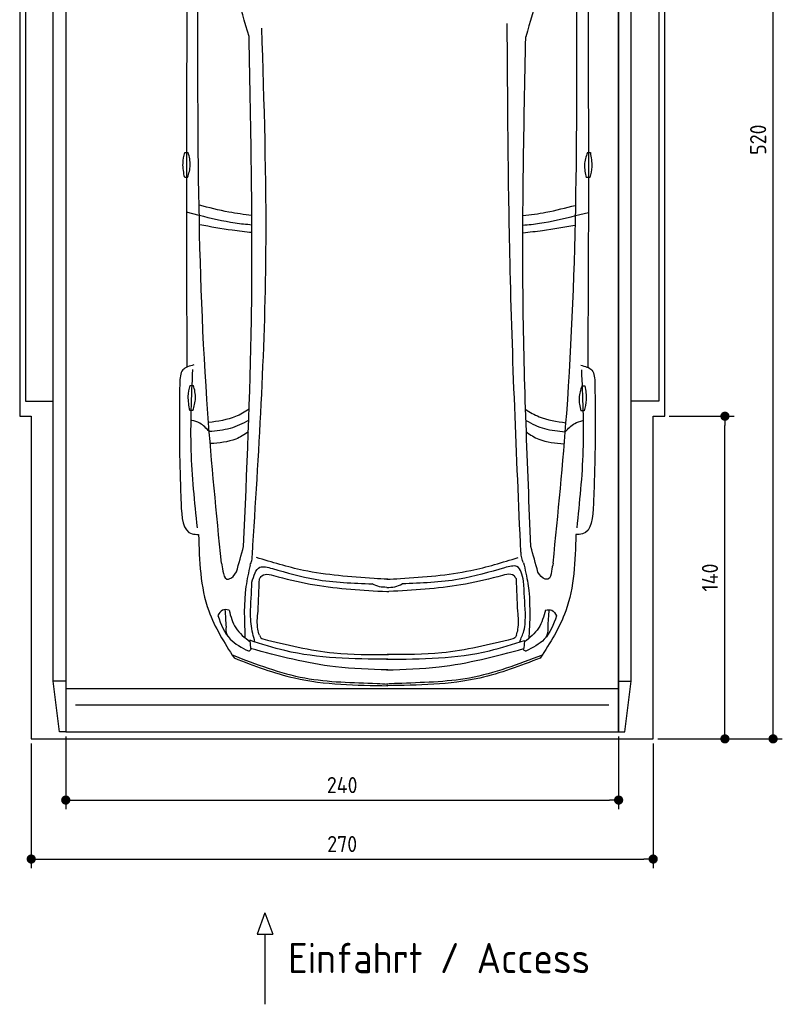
# Model space of a CAD drawing. Header units: millimetres. Extents: x -20 to 3311, y -1152 to 5573.
# Tile 1 of 2: x 0 to 3311, y -1152 to 3121. Entities that reach past the tile are written whole.
import ezdxf

# ---------------------------------------------------------------- set-up
doc = ezdxf.new("R2010")
doc.units = ezdxf.units.MM
for name, color, linetype in [('4', 3, 'Continuous'), ('5', 3, 'Continuous'), ('Car', 10, 'Continuous')]:
    doc.layers.add(name, color=color, linetype=linetype)
doc.styles.get("Standard").update_dxf_attribs({"font": 'ISOCP.SHX'})
doc.dimstyles.new('GEN-ISO', dxfattribs={"dimscale": 20, "dimtxt": 3.5, "dimasz": 2, "dimexe": 2, "dimexo": 1, "dimgap": 1.5, "dimtad": 1, "dimdec": 1, "dimdsep": 46, "dimtxsty": 'Standard', "dimblk": 'PUNKT', "dimcen": 2, "dimclrd": 256, "dimclre": 256, "dimclrt": 2, "dimadec": 0, "dimazin": 0, "dimtp": 0.1, "dimtm": 0.1, "dimtfac": 0.71, "dimtdec": 1, "dimtmove": 2, "dimatfit": 3, "dimldrblk": 'PUNKT', "dimfxl": 0, "dimtolj": 1, "dimarcsym": 0})

# ---------------------------------------------------------------- blocks, each defined once
blk = doc.blocks.new('PUNKT')
at = {"layer": '4', "color": 0, "linetype": 'ByBlock'}
blk.add_line((-0.5, 0), (-1, 0), dxfattribs=at)
at = {"layer": '4', "color": 0, "linetype": 'ByBlock', "const_width": 0.5}
blk.add_lwpolyline([(-0.25, 0, 1), (0.25, 0, 1)], format="xyb", close=True, dxfattribs=at)
blk = doc.blocks.new('*D5')
at = {"layer": '5', "lineweight": -2}
for p, q in [((2820, 5200), (3310.6, 5200)), ((3270.6, 40), (3270.6, 5160)), ((2770, 0), (3310.6, 0))]:
    blk.add_line(p, q, dxfattribs=at)
at = {"layer": 'DEFPOINTS', "color": 0}
for p in [(2800, 5200), (3270.6, 5200), (2750, 0)]:
    blk.add_point(p, dxfattribs=at)
at = {"layer": '5', "lineweight": -2, "xscale": 40, "yscale": 40, "zscale": 40}
for p, rotation in [((3270.6, 5200), 90), ((3270.6, 0), 270)]:
    blk.add_blockref('PUNKT', p, dxfattribs=dict(at, rotation=rotation))
at = {"layer": '5', "color": 2, "insert": (3205.6, 2600), "char_height": 70, "attachment_point": 5, "rotation": 90}
blk.add_mtext('\\A1;520', dxfattribs=at)
blk = doc.blocks.new('*D6')
at = {"layer": '5', "lineweight": -2}
for p, q in [((2820, 1400), (3101.5, 1400)), ((3061.5, 40), (3061.5, 1360)), ((2770, 0), (3101.5, 0))]:
    blk.add_line(p, q, dxfattribs=at)
at = {"layer": 'DEFPOINTS', "color": 0}
for p in [(2800, 1400), (3061.5, 1400), (2750, 0)]:
    blk.add_point(p, dxfattribs=at)
at = {"layer": '5', "lineweight": -2, "xscale": 40, "yscale": 40, "zscale": 40}
for p, rotation in [((3061.5, 1400), 90), ((3061.5, 0), 270)]:
    blk.add_blockref('PUNKT', p, dxfattribs=dict(at, rotation=rotation))
at = {"layer": '5', "color": 2, "insert": (2996.5, 700), "char_height": 70, "attachment_point": 5, "rotation": 90}
blk.add_mtext('\\A1;140', dxfattribs=at)
blk = doc.blocks.new('*D7')
at = {"layer": '5', "lineweight": -2}
for p, q in [((50, -20), (50, -561.3)), ((2750, -20), (2750, -561.3)), ((90, -521.3), (2710, -521.3))]:
    blk.add_line(p, q, dxfattribs=at)
at = {"layer": 'DEFPOINTS', "color": 0}
for p in [(50, 0), (2750, 0), (2750, -521.3)]:
    blk.add_point(p, dxfattribs=at)
at = {"layer": '5', "lineweight": -2, "xscale": 40, "yscale": 40, "zscale": 40, "rotation": 180}
blk.add_blockref('PUNKT', (50, -521.3), dxfattribs=at)
at = {"layer": '5', "lineweight": -2, "xscale": 40, "yscale": 40, "zscale": 40}
blk.add_blockref('PUNKT', (2750, -521.3), dxfattribs=at)
at = {"layer": '5', "color": 2, "insert": (1400, -456.3), "char_height": 70, "attachment_point": 5}
blk.add_mtext('270', dxfattribs=at)
blk = doc.blocks.new('*D8')
at = {"layer": '5', "lineweight": -2}
for p, q in [((200, 10), (200, -305.5)), ((2600, 10), (2600, -305.5)), ((240, -265.5), (2560, -265.5))]:
    blk.add_line(p, q, dxfattribs=at)
at = {"layer": 'DEFPOINTS', "color": 0}
for p in [(200, 30), (2600, 30), (2600, -265.5)]:
    blk.add_point(p, dxfattribs=at)
at = {"layer": '5', "lineweight": -2, "xscale": 40, "yscale": 40, "zscale": 40, "rotation": 180}
blk.add_blockref('PUNKT', (200, -265.5), dxfattribs=at)
at = {"layer": '5', "lineweight": -2, "xscale": 40, "yscale": 40, "zscale": 40}
blk.add_blockref('PUNKT', (2600, -265.5), dxfattribs=at)
at = {"layer": '5', "color": 2, "insert": (1400, -200.5), "char_height": 70, "attachment_point": 5}
blk.add_mtext('240', dxfattribs=at)

msp = doc.modelspace()

# ---------------------------------------------------------------- linework, layer by layer
for p, q in [((172.5, 30), (145, 250)), ((200, 250), (145, 250)), ((200, 218), (2600, 218)), ((2600, 250), (2655, 250)), ((2627.5, 30), (2655, 250)), ((1064.92, -754.39), (1030.42, -847.09)), ((1064.92, -754.39), (1099.43, -847.09)), ((1030.42, -847.09), (1099.43, -847.09)), ((1064.92, -847.09), (1064.92, -1151.72))]:
    msp.add_line(p, q)
msp.add_lwpolyline([(2800, 3300), (2750, 3300), (2750, 5200), (50, 5200), (50, 3300), (0, 3300), (0, 1400), (50, 1400), (50, 0), (2750, 0), (2750, 1400), (2800, 1400)], close=True)
for points in [[(145, 5110), (200, 5110), (200, 30), (172.5, 30)], [(145, 250), (145, 5110)], [(200, 30), (2600, 30), (2600, 5110)], [(200, 5110), (200, 30)], [(2655, 5110), (2600, 5110), (2600, 30), (2627.5, 30)], [(2655, 250), (2655, 5110)], [(145, 3265), (25, 3265), (25, 1465), (145, 1465)], [(2655, 3265), (2775, 3265), (2775, 1465), (2655, 1465)], [(2557.98, 146.19), (1450, 146.19), (242.02, 146.19)]]:
    msp.add_lwpolyline(points)
at = {"layer": 'Car'}
for p, q in [((779.43, 2271.11), (723.65, 2285.09)), ((2412.89, 2270.41), (2468.68, 2284.35)), ((999.28, 427.88), (1002.44, 392.16)), ((2191.48, 427.38), (2188.29, 391.66))]:
    msp.add_line(p, q, dxfattribs=at)
for points in [[(716.82, 2544.49), (731.8, 2544.49)], [(2464.34, 2544.02), (2477.28, 2543.78)], [(729.17, 2435.93), (716.24, 2435.93)], [(2474.64, 2435.25), (2459.67, 2435.53)], [(739.72, 1533.54), (754.7, 1533.54)], [(2440.56, 1532.35), (2453.49, 1532.11)], [(752.08, 1424.98), (739.14, 1424.98)], [(2450.86, 1423.58), (2435.88, 1423.86)]]:
    msp.add_lwpolyline(points, dxfattribs=at)
for centre, start, end in [((-4962.81, 1344.51), 15.945352, 19.596216), ((8154.34, 1338.94), 160.355167, 164.006031)]:
    msp.add_arc(centre, 6197.21, start, end, dxfattribs=at)
for points, knots in [([(726.59, 3308.6), (724.78, 2963.88), (722.45, 2396.29), (724.76, 1828.7), (725.97, 1612.91)], [30.2317921, 30.2317921, 30.2317921, 30.2317921, 135.7738464, 200.5104278, 200.5104278, 200.5104278, 200.5104278]), ([(2466.61, 3308.59), (2468.14, 2958.9), (2469.97, 2393.43), (2467.19, 1827.96), (2465.79, 1612.17)], [30.8675023, 30.8675023, 30.8675023, 30.8675023, 135.7738464, 200.5104278, 200.5104278, 200.5104278, 200.5104278]), ([(1007.67, 2271.13), (974.38, 2275.03), (897.13, 2285.61), (821.51, 2305.14), (780.64, 2315.17)], [6.4329915, 6.4329915, 6.4329915, 6.4329915, 16.5424251, 29.8301072, 29.8301072, 29.8301072, 29.8301072]), ([(2184.87, 2270.66), (2218.09, 2274.52), (2295.28, 2285.03), (2370.84, 2304.49), (2411.75, 2315.02)], [6.4540006, 6.4540006, 6.4540006, 6.4540006, 16.5424251, 29.8301072, 29.8301072, 29.8301072, 29.8301072]), ([(1008.09, 2229.69), (983.78, 2231.65), (906.66, 2239.52), (831.18, 2258.26), (779.43, 2271.11)], [6.5564591, 6.5564591, 6.5564591, 6.5564591, 13.8699149, 29.8274463, 29.8274463, 29.8274463, 29.8274463]), ([(2184.44, 2229.21), (2208.67, 2231.15), (2285.72, 2238.95), (2361.13, 2257.61), (2412.89, 2270.41)], [6.5803524, 6.5803524, 6.5803524, 6.5803524, 13.8699149, 29.8274463, 29.8274463, 29.8274463, 29.8274463]), ([(1008.1, 2196.86), (979.7, 2199.75), (903.36, 2208.35), (827.71, 2222.03), (782.05, 2230.29)], [6.6327441, 6.6327441, 6.6327441, 6.6327441, 15.2289071, 29.6828472, 29.6828472, 29.6828472, 29.6828472]), ([(2184.43, 2196.38), (2212.74, 2199.24), (2289, 2207.78), (2364.57, 2221.38), (2410.24, 2229.6)], [6.6592474, 6.6592474, 6.6592474, 6.6592474, 15.2289071, 29.6828472, 29.6828472, 29.6828472, 29.6828472]), ([(996.25, 1431.32), (977.28, 1418.27), (923.52, 1386.84), (860.18, 1377.99), (820.45, 1372.44)], [7.4489286, 7.4489286, 7.4489286, 7.4489286, 14.3334492, 26.2908128, 26.2908128, 26.2908128, 26.2908128]), ([(2196.17, 1430.25), (2214.89, 1417.42), (2268.38, 1386.23), (2331.38, 1377.37), (2371.11, 1371.78)], [7.5476492, 7.5476492, 7.5476492, 7.5476492, 14.3334492, 26.2908128, 26.2908128, 26.2908128, 26.2908128]), ([(994.59, 1382.99), (968.58, 1367.78), (914.58, 1341.42), (853.74, 1336.12), (822.99, 1333.44)], [6.4830652, 6.4830652, 6.4830652, 6.4830652, 15.4380648, 24.5854757, 24.5854757, 24.5854757, 24.5854757]), ([(2197.76, 1382.03), (2223.51, 1366.99), (2277.25, 1340.81), (2337.79, 1335.49), (2368.53, 1332.79)], [6.572602, 6.572602, 6.572602, 6.572602, 15.4380648, 24.5854757, 24.5854757, 24.5854757, 24.5854757]), ([(992.78, 1332.95), (975.42, 1319.98), (925.86, 1289.26), (865.52, 1284.12), (828.7, 1280.98)], [6.8005863, 6.8005863, 6.8005863, 6.8005863, 13.2652487, 24.5027164, 24.5027164, 24.5027164, 24.5027164]), ([(2199.49, 1331.89), (2216.61, 1319.14), (2265.94, 1288.66), (2325.96, 1283.5), (2362.78, 1280.33)], [6.8925435, 6.8925435, 6.8925435, 6.8925435, 13.2652487, 24.5027164, 24.5027164, 24.5027164, 24.5027164]), ([(1597.84, 299.19), (1521.7, 301.58), (1319.8, 307.89), (1124.13, 358.97), (1002.44, 392.16)], [0, 0, 0, 0, 22.79473, 60.4405335, 60.4405335, 60.4405335, 60.4405335]), ([(1592.81, 299.2), (1668.96, 301.51), (1870.86, 307.66), (2066.57, 358.57), (2188.29, 391.66)], [0, 0, 0, 0, 22.79473, 60.4405335, 60.4405335, 60.4405335, 60.4405335])]:
    msp.add_open_spline(points, degree=3, knots=knots, dxfattribs=at)
for points in [[(875.41, 763.13), (817.03, 1412.27), (774.43, 3327.92)], [(2315.63, 762.52), (2374.57, 1411.61), (2418.79, 3327.22)], [(1010.06, 798.98), (1069.15, 2110), (1051.22, 3084.29)], [(2175.63, 810.76), (2128.63, 2069.82), (2116.47, 3104.82)], [(971.99, 834.9), (1006.03, 1816.72), (995.96, 3047.01)], [(2219.11, 834.37), (2185.46, 1899.48), (2197.03, 3046.5)], [(716.24, 2435.93), (709, 2497.2), (716.82, 2544.49)], [(729.17, 2435.93), (740.54, 2489.04), (731.8, 2544.49)], [(2464.34, 2544.02), (2451.97, 2491.14), (2459.67, 2435.53)], [(2477.28, 2543.78), (2483.36, 2482.38), (2474.64, 2435.25)], [(756.4, 1622.51), (708.15, 1600.64), (694.87, 1542.8)], [(771.78, 916.17), (744.78, 1251.72), (751.83, 1602.53)], [(2419.39, 915.47), (2446.67, 1251), (2439.93, 1601.81)], [(2435.37, 1621.8), (2483.6, 1599.88), (2496.83, 1542.04)], [(694.87, 1542.8), (693.36, 1294.75), (700.39, 1022.34)], [(2496.83, 1542.04), (2498.13, 1293.99), (2490.87, 1021.58)], [(739.14, 1424.98), (731.9, 1486.26), (739.72, 1533.54)], [(752.08, 1424.98), (763.45, 1478.1), (754.7, 1533.54)], [(2440.56, 1532.35), (2428.19, 1479.47), (2435.88, 1423.86)], [(2453.49, 1532.11), (2459.57, 1470.71), (2450.86, 1423.58)], [(822.99, 1333.44), (781.92, 1369.67), (747.33, 1382.1)], [(2368.53, 1332.79), (2409.63, 1368.98), (2444.33, 1381.4)], [(700.39, 1022.34), (748.24, 889.86), (776.5, 887.21)], [(2490.87, 1021.58), (2442.91, 889.14), (2414.65, 886.52)], [(776.5, 887.21), (820.46, 555.58), (930.68, 350.99)], [(2414.65, 886.52), (2370.41, 554.93), (2260.02, 350.43)], [(941.24, 724.41), (971.99, 834.9)], [(2249.77, 723.85), (2219.11, 834.37)], [(1000.04, 754.07), (1007.53, 774.45), (1010.06, 798.98)], [(1538.43, 695.72), (1232.08, 731.25), (1027.61, 787.28)], [(1652.55, 695.68), (1958.94, 730.94), (2163.45, 786.79)], [(2186.93, 764.59), (2179.44, 784.97), (2176.91, 809.5)], [(875.41, 763.13), (882.27, 727.88), (898.93, 693.6), (902.06, 693.1)], [(1000.04, 754.07), (982.31, 661.38), (977.71, 439.02)], [(1008.12, 679.96), (1043.12, 744.43), (1096.97, 739.36)], [(1096.97, 739.36), (1283.18, 692.78), (1530.81, 672.83)], [(2104.89, 742.46), (1907.8, 692.52), (1660.16, 672.77)], [(2187.42, 683.76), (2158.74, 747.53), (2104.89, 742.46)], [(2186.93, 764.59), (2206.02, 673.82), (2210.73, 436.55)], [(2315.63, 762.52), (2308.74, 727.27), (2292.06, 693.01), (2288.92, 692.51)], [(1034.6, 553.46), (1040.6, 693.95)], [(1040.6, 693.95), (1051.11, 706.88), (1121.69, 702.87)], [(1121.69, 702.87), (1281.55, 668.28), (1594.15, 639.4)], [(1597.78, 692.3), (1538.43, 695.72)], [(1593.21, 692.3), (1652.55, 695.68)], [(2075.35, 702.84), (1915.49, 668.25), (1602.89, 639.37)], [(2156.45, 693.92), (2145.93, 706.85), (2075.35, 702.84)], [(2162.44, 553.42), (2156.45, 693.92)], [(2195.45, 545.64), (2187.42, 683.76)], [(1001.69, 540.82), (1008.12, 679.96)], [(1593.47, 657.38), (1562.07, 660.24), (1530.81, 672.83)], [(1593.47, 657.38), (1628.88, 660.21), (1660.16, 672.77)], [(1594.15, 639.4), (1598.38, 639.22), (1602.94, 639.37)], [(909.09, 559.21), (880.31, 558.4), (860.38, 534.81)], [(897.36, 484.65), (892.44, 560.72)], [(908.82, 559.21), (938.15, 481.23), (999.87, 421.21)], [(2282.05, 558.62), (2252.66, 480.67), (2190.88, 420.7)], [(2281.78, 558.62), (2310.56, 557.79), (2330.47, 534.18)], [(2293.45, 484.06), (2298.44, 560.13)], [(860.11, 534.81), (913.57, 433.08), (993.32, 381.53)], [(1021.36, 420.73), (1011.4, 457.87), (1001.69, 540.82)], [(1040.47, 449.97), (1033.92, 475.68), (1034.6, 553.46)], [(2156.57, 449.94), (2163.12, 475.65), (2162.44, 553.42)], [(2169.39, 420.24), (2188.57, 468.19), (2195.45, 545.64)], [(2330.74, 534.18), (2277.19, 432.5), (2197.4, 381.02)], [(1597.83, 345.17), (1151.45, 382.89), (999.28, 427.88)], [(1040.47, 449.97), (1047.03, 438.66), (1055.93, 433.5)], [(1055.93, 433.5), (1364.25, 373.3), (1600.37, 365.69)], [(1592.86, 345.18), (2039.27, 382.51), (2191.48, 427.38)], [(2140.26, 433.44), (1831.94, 373.24), (1595.82, 365.63)], [(2156.57, 449.94), (2150.01, 438.63), (2140.26, 433.44)], [(993.32, 381.53), (997.08, 382.21), (1005.53, 391.32)], [(2197.4, 381.02), (2193.64, 381.7), (2185.2, 390.82)], [(922.16, 364.42), (1237.88, 264.45), (1551.19, 240.23), (1597.85, 238.03)], [(930.68, 350.99), (1193.3, 264.3), (1597.85, 230.75)], [(2260.02, 350.43), (1997.31, 263.96), (1592.74, 230.76)], [(2268.54, 363.85), (1952.74, 264.14), (1639.41, 240.19), (1592.75, 238.03)]]:
    msp.add_spline(points, degree=3, dxfattribs=at)
for points, end_tangent in [([(902.06, 693.1), (909.4, 694.07), (941.24, 724.41)], (0.2734089, 0.9618979)), ([(2288.92, 692.51), (2281.59, 693.48), (2249.77, 723.85)], (-0.2725926, 0.9621296)), ([(904.89, 443.05), (896.06, 478.71), (897.36, 484.65)], (-0.0338838, 0.9994258)), ([(2285.88, 442.47), (2294.74, 478.11), (2293.45, 484.06)], (0.0347318, 0.9993967))]:
    msp.add_spline(points, degree=3, dxfattribs=dict(at, end_tangent=end_tangent))

# ---------------------------------------------------------------- texts
msp.add_text('Einfahrt / Access', height=131.25).set_placement((1165.34, -1016.67))

# ---------------------------------------------------------------- dimensions: what is measured, and where the dimension line sits
at = {"layer": '5'}
for base, p2, picture, middle in [((3270.6, 5200), (2800, 5200), '*D5', (3205.6, 2600)), ((3061.5, 1400), (2800, 1400), '*D6', (2996.5, 700))]:
    dim = msp.add_linear_dim(base=base, p1=(2750, 0), p2=p2, angle=270, dimstyle='GEN-ISO', override={"dimlfac": 0.1}, dxfattribs=at)
    dim.commit()
    dim.dimension.update_dxf_attribs({"geometry": picture, "text_midpoint": middle})
for base, p1, p2, picture, middle in [((2600, -265.52), (200, 30), (2600, 30), '*D8', (1400, -200.51)), ((2750, -521.34), (50, 0), (2750, 0), '*D7', (1400, -456.33))]:
    dim = msp.add_linear_dim(base=base, p1=p1, p2=p2, dimstyle='GEN-ISO', override={"dimlfac": 0.1, "dimtolj": 0}, dxfattribs=at)
    dim.commit()
    dim.dimension.update_dxf_attribs({"geometry": picture, "text_midpoint": middle})

doc.saveas('drawing.dxf')
